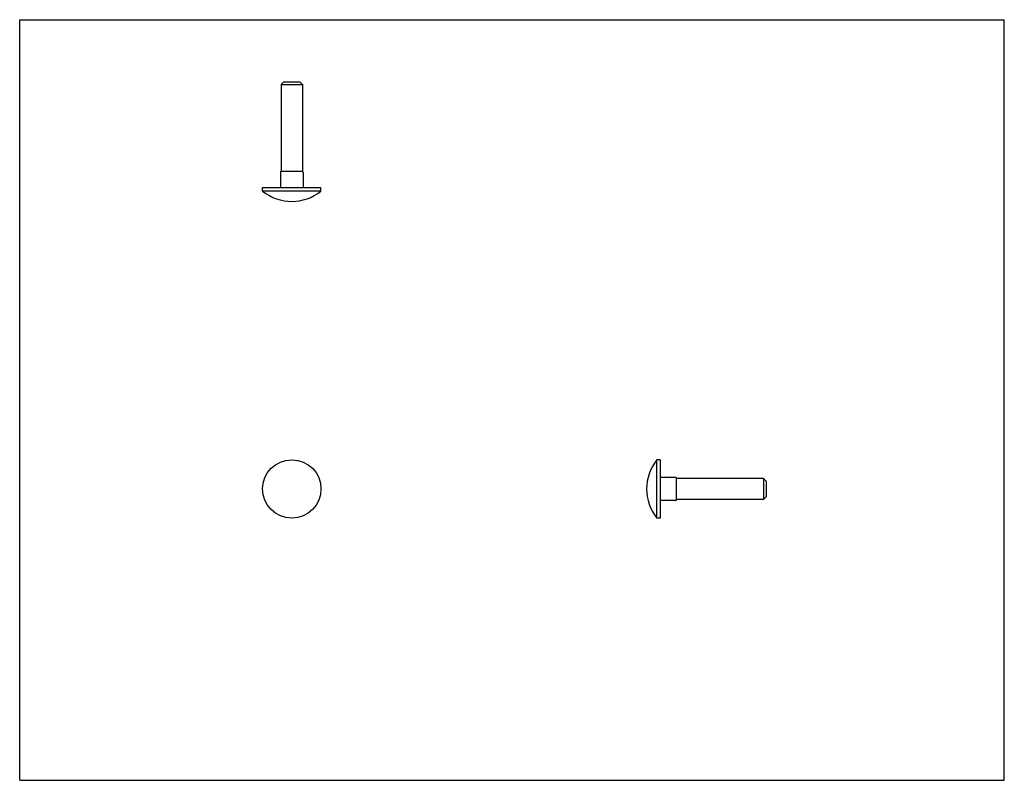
# Model space of a CAD drawing. Header units: inches. Extents: x 0 to 11, y 0 to 8.5.
import ezdxf

# ---------------------------------------------------------------- set-up
doc = ezdxf.new("R2010")
doc.units = ezdxf.units.IN
doc.header["$LTSCALE"] = 0.605
doc.header["$MEASUREMENT"] = 0
doc.layers.get('0').update_dxf_attribs({"linetype": 'CONTINUOUS'})

msp = doc.modelspace()

# ---------------------------------------------------------------- linework, layer by layer
at = {"color": 7, "linetype": 'CONTINUOUS'}
for p, q in [((0, 0), (0, 8.5)), ((0, 8.5), (11, 8.5)), ((11, 0), (11, 8.5)), ((2.952, 7.804), (2.922, 7.774)), ((2.922, 7.774), (2.922, 6.804)), ((2.922, 7.774), (3.158, 7.774)), ((2.952, 7.804), (3.128, 7.804)), ((3.128, 7.804), (3.158, 7.774)), ((3.158, 7.774), (3.158, 6.804)), ((2.914, 6.799), (2.913, 6.798)), ((2.913, 6.798), (2.913, 6.797)), ((2.913, 6.794), (2.913, 6.623)), ((2.915, 6.801), (2.914, 6.799)), ((2.916, 6.802), (2.915, 6.801)), ((2.918, 6.803), (2.916, 6.802)), ((2.919, 6.803), (2.918, 6.803)), ((2.921, 6.804), (2.919, 6.803)), ((2.922, 6.804), (2.921, 6.804)), ((3.158, 6.804), (2.922, 6.804)), ((3.162, 6.803), (3.161, 6.803)), ((3.164, 6.802), (3.162, 6.803)), ((3.165, 6.801), (3.164, 6.802)), ((3.166, 6.799), (3.165, 6.801)), ((3.167, 6.798), (3.166, 6.799)), ((3.167, 6.797), (3.167, 6.798)), ((3.168, 6.795), (3.167, 6.797)), ((3.168, 6.794), (3.168, 6.795)), ((3.168, 6.794), (3.168, 6.623)), ((2.714, 6.623), (3.366, 6.623)), ((2.714, 6.583), (2.714, 6.623)), ((3.366, 6.583), (3.366, 6.623)), ((3.366, 6.583), (2.714, 6.583)), ((7.118, 2.93), (7.118, 3.581)), ((7.157, 3.581), (7.118, 3.581)), ((7.157, 3.581), (7.157, 2.93)), ((7.329, 3.383), (7.157, 3.383)), ((7.333, 3.382), (7.331, 3.383)), ((7.334, 3.381), (7.333, 3.382)), ((7.335, 3.38), (7.334, 3.381)), ((7.336, 3.379), (7.335, 3.38)), ((7.337, 3.378), (7.336, 3.379)), ((7.338, 3.376), (7.337, 3.378)), ((7.338, 3.375), (7.338, 3.376)), ((7.338, 3.374), (7.338, 3.375)), ((7.338, 3.137), (7.338, 3.374)), ((8.308, 3.374), (7.338, 3.374)), ((8.338, 3.344), (8.308, 3.374)), ((8.308, 3.374), (8.308, 3.137)), ((8.338, 3.344), (8.338, 3.167)), ((7.329, 3.128), (7.157, 3.128)), ((7.329, 3.128), (7.33, 3.128)), ((7.33, 3.128), (7.331, 3.128)), ((7.331, 3.128), (7.333, 3.129)), ((7.333, 3.129), (7.334, 3.13)), ((7.334, 3.13), (7.335, 3.131)), ((7.335, 3.131), (7.336, 3.132)), ((7.336, 3.132), (7.337, 3.133)), ((7.337, 3.133), (7.338, 3.135)), ((8.308, 3.137), (7.338, 3.137)), ((8.338, 3.167), (8.308, 3.137)), ((7.157, 2.93), (7.118, 2.93)), ((0, 0), (11, 0))]:
    msp.add_line(p, q, dxfattribs=at)
for points in [[(2.913, 6.797), (2.913, 6.795), (2.913, 6.794)], [(3.161, 6.803), (3.159, 6.804), (3.158, 6.804)], [(7.331, 3.383), (7.33, 3.383), (7.329, 3.383)], [(7.338, 3.135), (7.338, 3.136), (7.338, 3.137)]]:
    msp.add_lwpolyline(points, dxfattribs=at)
msp.add_circle((3.04, 3.256), 0.326, dxfattribs=at)
for centre, radius, start, end in [((2.922, 6.794), 0.00984, 90, 180), ((3.158, 6.794), 0.00984, 0, 90), ((3.04, 6.995), 0.525, 231.6221, 308.3779), ((7.529, 3.256), 0.525, 141.6205, 218.3795), ((7.329, 3.373), 0.00984, 0, 90), ((7.329, 3.138), 0.00984, 270, 360)]:
    msp.add_arc(centre, radius, start, end, dxfattribs=at)

doc.saveas('drawing.dxf')
